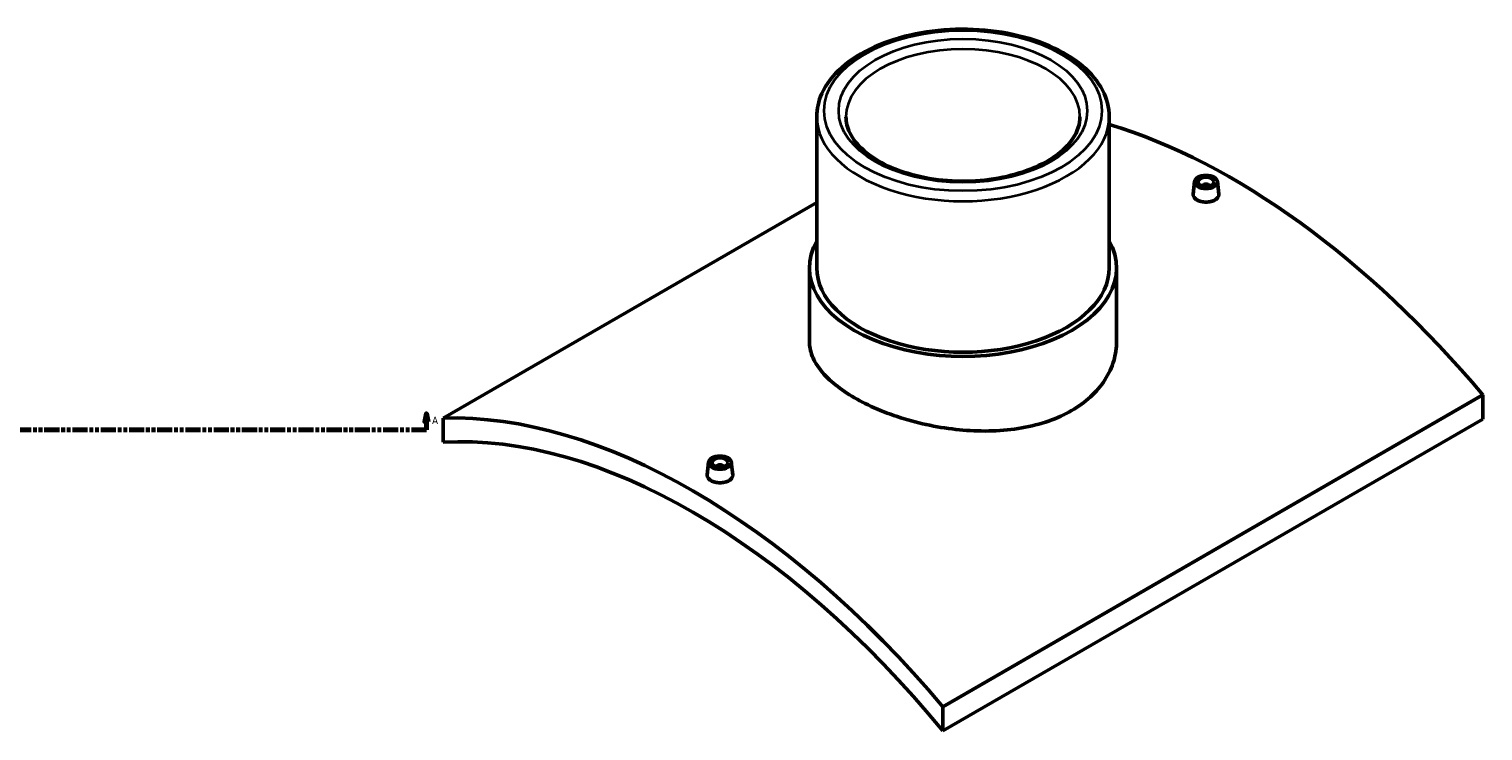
# Model space of a CAD drawing. Header units: millimetres. Extents: x -379 to 1743, y -430 to 2472.
# Tile 4 of 6: x 848 to 1743, y 813 to 1245. Entities that reach past the tile are written whole.
import ezdxf

# ---------------------------------------------------------------- set-up
doc = ezdxf.new("R2010")
doc.units = ezdxf.units.MM
doc.linetypes.add('DOUBLE_DASH_CHAIN', pattern=[1.2403, 0.6614, -0.0827, 0.1654, -0.0827, 0.1654, -0.0827])
for name, color, linetype, lineweight in [('Section Line (ANSI)', 7, 'DOUBLE_DASH_CHAIN', 70), ('Visible (ANSI)', 7, 'Continuous', 50), ('Visible Narrow (ANSI)', 7, 'Continuous', 35)]:
    doc.layers.add(name, color=color, linetype=linetype, lineweight=lineweight)
doc.styles.add('Label Text (ANSI)', font='tahoma.ttf')

# ---------------------------------------------------------------- blocks, each defined once
blk = doc.blocks.new('2dTransSection0')
at = {"layer": 'Section Line (ANSI)', "linetype": 'Continuous'}
for p, q in [((1092.6, 1008.35), (1091.6, 1003.35)), ((1091.6, 1003.35), (1093.6, 1003.35)), ((1092.6, 1003.35), (1092.6, 1008.35)), ((1093.6, 1003.35), (1092.6, 1008.35)), ((1092.6, 998.35), (1092.6, 1003.35)), ((1083.33, 998.35), (1092.6, 998.35))]:
    blk.add_line(p, q, dxfattribs=at)
at = {"layer": 'Section Line (ANSI)', "linetype": 'DOUBLE_DASH_CHAIN', "ltscale": 14.009244}
blk.add_line((197.17, 998.35), (1092.6, 998.35), dxfattribs=at)
at = {"layer": 'Section Line (ANSI)', "linetype": 'Continuous', "flags": 128}
blk.add_lwpolyline([(1093.6, 1003.35), (1092.6, 1008.35), (1091.6, 1003.35), (1093.6, 1003.35)], dxfattribs=at)
at = {"layer": 'Section Line (ANSI)'}
blk.add_solid([(1093.6, 1003.35), (1092.6, 1008.35), (1091.6, 1003.35), (1093.6, 1003.35)], dxfattribs=at)
at = {"layer": 'Section Line (ANSI)', "insert": (1096.07, 1001.85), "char_height": 4.57, "attachment_point": 7, "style": 'Label Text (ANSI)'}
blk.add_mtext('A', dxfattribs=at)

msp = doc.modelspace()

# ---------------------------------------------------------------- linework, layer by layer
at = {"layer": 'Visible (ANSI)'}
for p, q in [((1332.798, 1190.991), (1332.798, 1098.074)), ((1512.798, 1190.991), (1512.798, 1098.074)), ((1565.365, 1151.11), (1564.523, 1143.272)), ((1570.351, 1148.214), (1570.351, 1148.411)), ((1574.351, 1148.214), (1574.351, 1148.411)), ((1579.338, 1151.11), (1580.179, 1143.278)), ((1102.832, 1005.547), (1332.798, 1138.318)), ((1328.298, 1098.074), (1328.298, 1052.745)), ((1517.298, 1098.074), (1517.298, 1052.745)), ((1742.764, 1019.836), (1410.424, 827.959)), ((1742.764, 1019.836), (1742.764, 1004.99)), ((1102.832, 1005.547), (1102.832, 990.701)), ((1410.424, 813.113), (1742.764, 1004.99)), ((1266.258, 978.421), (1265.417, 970.583)), ((1271.245, 975.722), (1271.245, 975.525)), ((1275.245, 975.722), (1275.245, 975.525)), ((1280.232, 978.421), (1281.072, 970.589)), ((1410.424, 813.113), (1410.424, 827.959))]:
    msp.add_line(p, q, dxfattribs=at)
for centre, major_axis, start_param, end_param in [((1588.968, 772.128), (233, -403.568), 1.8705955, 2.5894648), ((1572.351, 1148.411), (-2, 0), 2.9638821, 6.4608959), ((1422.798, 1098.074), (94.5, 0), 2.831748, 6.5930299), ((1422.798, 1098.074), (-90, 0), 0, 3.1415927), ((1256.628, 580.251), (-233, 403.568), 5.0121881, 5.9833861), ((1256.628, 580.251), (-225, 389.711), 4.9933288, 6.0022455), ((1273.245, 975.722), (-2, 0), 2.9638821, 6.4608959)]:
    msp.add_ellipse(centre, major_axis=major_axis, ratio=0.5773503, start_param=start_param, end_param=end_param, dxfattribs=at)
for centre, major_axis in [((1572.351, 1150.86), (7, 0)), ((1572.351, 1150.86), (5, 0)), ((1273.245, 978.171), (-7, 0)), ((1273.245, 978.171), (5, 0))]:
    msp.add_ellipse(centre, major_axis=major_axis, ratio=0.5773503, dxfattribs=at)
for points, knots in [([(1512.798, 1190.991), (1512.798, 1196.547), (1511.37, 1202.087), (1505.838, 1212.726), (1501.608, 1217.793), (1490.637, 1227.056), (1483.758, 1231.192), (1468.169, 1237.963), (1459.445, 1240.584), (1441.099, 1244.054), (1431.484, 1244.909), (1412.298, 1244.794), (1402.731, 1243.827), (1384.555, 1240.153), (1375.952, 1237.444), (1360.545, 1230.485), (1353.748, 1226.231), (1342.762, 1216.519), (1338.544, 1211.06), (1333.87, 1200.625), (1332.798, 1195.813), (1332.798, 1190.991)], [0.7853982, 0.7853982, 0.7853982, 0.7853982, 1.0770336, 1.0770336, 1.3851911, 1.3851911, 1.711222, 1.711222, 2.0396066, 2.0396066, 2.3665965, 2.3665965, 2.6929819, 2.6929819, 3.0200481, 3.0200481, 3.3484863, 3.3484863, 3.6739186, 3.6739186, 3.9269908, 3.9269908, 3.9269908, 3.9269908]), ([(1494.798, 1190.991), (1494.798, 1186.54), (1493.395, 1182.046), (1487.861, 1173.738), (1484.055, 1169.94), (1474.502, 1163.271), (1468.857, 1160.373), (1456.17, 1155.677), (1449.128, 1153.883), (1434.343, 1151.615), (1426.599, 1151.149), (1411.232, 1151.616), (1403.612, 1152.55), (1389.319, 1155.704), (1382.647, 1157.92), (1370.954, 1163.343), (1365.929, 1166.543), (1357.948, 1173.511), (1355.011, 1177.27), (1351.573, 1184.361), (1350.798, 1187.682), (1350.798, 1190.991)], [5.4977871, 5.4977871, 5.4977871, 5.4977871, 5.8649272, 5.8649272, 6.188841, 6.188841, 6.4985446, 6.4985446, 6.8089456, 6.8089456, 7.1210711, 7.1210711, 7.4336811, 7.4336811, 7.7453266, 7.7453266, 8.0550929, 8.0550929, 8.3664512, 8.3664512, 8.6393798, 8.6393798, 8.6393798, 8.6393798]), ([(1577.899, 1139.765), (1577.203, 1139.363), (1576.32, 1139.017), (1574.388, 1138.566), (1573.337, 1138.46), (1571.368, 1138.474), (1570.318, 1138.595), (1568.386, 1139.068), (1567.504, 1139.419), (1566.111, 1140.223), (1565.508, 1140.729), (1564.706, 1141.835), (1564.509, 1142.434), (1564.508, 1143.087), (1564.513, 1143.179), (1564.524, 1143.272)], [2.3634648, 2.3634648, 2.3634648, 2.3634648, 2.6589227, 2.6589227, 2.9543806, 2.9543806, 3.2497889, 3.2497889, 3.5451972, 3.5451972, 3.8406055, 3.8406055, 4.1360138, 4.1360138, 4.1839633, 4.1839633, 4.1839633, 4.1839633]), ([(1580.178, 1143.278), (1580.189, 1143.183), (1580.194, 1143.088), (1580.195, 1142.419), (1579.998, 1141.805), (1579.199, 1140.679), (1578.595, 1140.167), (1577.899, 1139.765)], [6.45130907, 6.45130907, 6.45130907, 6.45130907, 6.49947864, 6.49947864, 6.79493654, 6.79493654, 7.09039444, 7.09039444, 7.09039444, 7.09039444]), ([(1489.62, 1010.192), (1485.412, 1007.763), (1480.66, 1005.583), (1470.323, 1001.972), (1464.737, 1000.539), (1453.095, 998.511), (1447.03, 997.913), (1434.842, 997.503), (1428.718, 997.69), (1416.879, 998.681), (1410.755, 999.519), (1398.566, 1001.853), (1392.501, 1003.349), (1380.859, 1006.87), (1375.273, 1008.897), (1364.936, 1013.296), (1360.184, 1015.668), (1351.769, 1020.527), (1347.825, 1023.175), (1340.881, 1028.753), (1337.88, 1031.684), (1333.065, 1037.665), (1331.247, 1040.72), (1328.863, 1046.799), (1328.298, 1049.823), (1328.298, 1052.745)], [0, 0, 0, 0, 1.7852342, 1.7852342, 3.5704684, 3.5704684, 5.3557026, 5.3557026, 7.1409369, 7.1409369, 8.9260652, 8.9260652, 10.7111936, 10.7111936, 12.4963219, 12.4963219, 14.2814503, 14.2814503, 16.0665787, 16.0665787, 17.851707, 17.851707, 19.6368354, 19.6368354, 21.4219638, 21.4219638, 21.4219638, 21.4219638]), ([(1517.298, 1052.745), (1517.298, 1048.832), (1516.733, 1044.783), (1514.349, 1036.78), (1512.531, 1032.826), (1507.716, 1025.354), (1504.716, 1021.829), (1497.771, 1015.462), (1493.828, 1012.621), (1489.62, 1010.192)], [49.9848644, 49.9848644, 49.9848644, 49.9848644, 51.7700986, 51.7700986, 53.5553328, 53.5553328, 55.340567, 55.340567, 57.1258013, 57.1258013, 57.1258013, 57.1258013]), ([(1278.793, 967.076), (1278.096, 966.674), (1277.214, 966.328), (1275.282, 965.877), (1274.231, 965.771), (1272.262, 965.785), (1271.211, 965.906), (1269.279, 966.379), (1268.398, 966.73), (1267.005, 967.534), (1266.401, 968.04), (1265.6, 969.146), (1265.403, 969.745), (1265.402, 970.398), (1265.407, 970.49), (1265.418, 970.583)], [0, 0, 0, 0, 0.2954579, 0.2954579, 0.5909158, 0.5909158, 0.8863241, 0.8863241, 1.1817324, 1.1817324, 1.4771407, 1.4771407, 1.772549, 1.772549, 1.8204984, 1.8204984, 1.8204984, 1.8204984]), ([(1281.072, 970.589), (1281.082, 970.494), (1281.088, 970.399), (1281.088, 969.73), (1280.892, 969.116), (1280.093, 967.99), (1279.489, 967.478), (1278.793, 967.076)], [4.08784426, 4.08784426, 4.08784426, 4.08784426, 4.13601383, 4.13601383, 4.43147173, 4.43147173, 4.72692962, 4.72692962, 4.72692962, 4.72692962])]:
    msp.add_open_spline(points, degree=3, knots=knots, dxfattribs=at)
at = {"layer": 'Visible Narrow (ANSI)'}
for major_axis in [(85.5, 0), (76.5, 0)]:
    msp.add_ellipse((1422.798, 1194.665), major_axis=major_axis, ratio=0.5773503, dxfattribs=at)
for major_axis, start_param, end_param in [((-72, 0), 3.1415927, 6.2831853), ((-90, 0), 0, 3.1415927)]:
    msp.add_ellipse((1422.798, 1190.991), major_axis=major_axis, ratio=0.5773503, start_param=start_param, end_param=end_param, dxfattribs=at)

# ---------------------------------------------------------------- block references
at = {"layer": 'Section Line (ANSI)'}
msp.add_blockref('2dTransSection0', (0, 0), dxfattribs=at)

doc.saveas('drawing.dxf')
